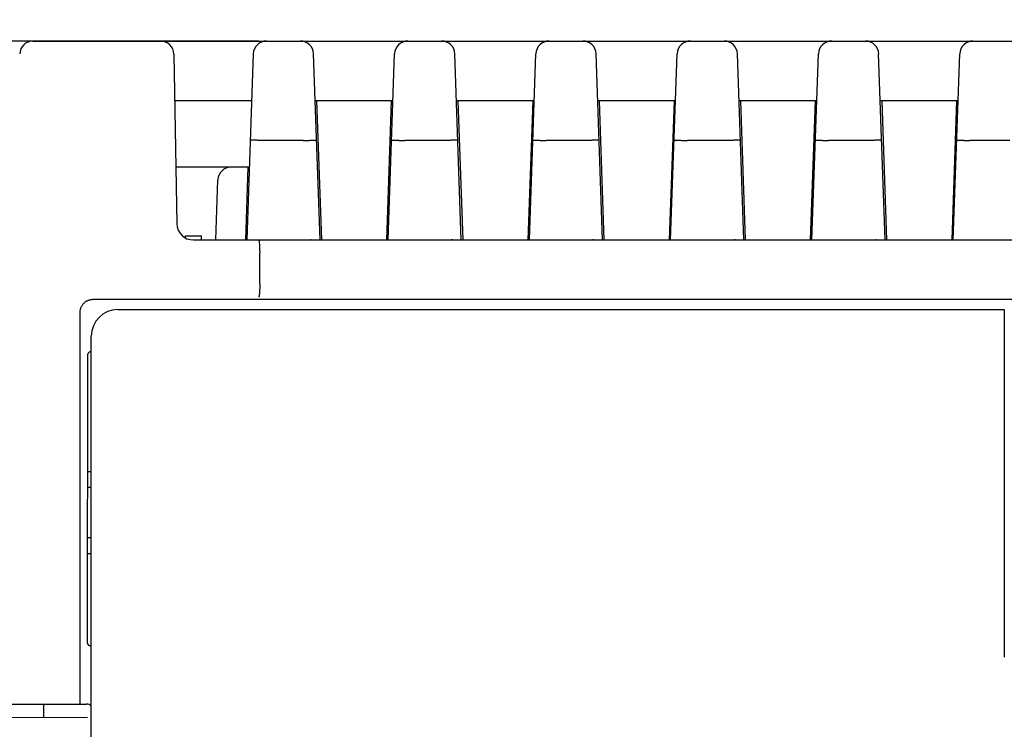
# Model space of a CAD drawing. Header units: inches. Extents: x 0 to 22, y 0 to 17.
# Tile 21 of 44: x 10.3 to 11.8, y 5.2 to 6.3. Entities that reach past the tile are written whole.
import ezdxf

# ---------------------------------------------------------------- set-up
doc = ezdxf.new("R2010")
doc.units = ezdxf.units.IN
doc.header["$LTSCALE"] = 1.21
doc.header["$MEASUREMENT"] = 0
doc.layers.get('0').update_dxf_attribs({"linetype": 'CONTINUOUS'})
doc.layers.add('DIMENSIONS', color=7, linetype='CONTINUOUS')
doc.styles.get("Standard").update_dxf_attribs({"font": 'txt', "width": 0.8})
doc.dimstyles.new('DIMSTYLE_1', dxfattribs={"dimtxt": 0.125, "dimasz": 0.18, "dimexe": 0.18, "dimexo": 0.0625, "dimgap": 0.09, "dimtad": 0, "dimtih": 1, "dimtoh": 1, "dimdec": 3, "dimzin": 4, "dimdsep": 46, "dimtxsty": 'STANDARD', "dimblk": '_FILLED', "dimblk1": '_FILLED', "dimblk2": '_FILLED', "dimcen": 0.09, "dimadec": 0, "dimazin": 0, "dimtp": 0.01, "dimtm": 0.01, "dimtfac": 1, "dimtdec": 3, "dimtofl": 0, "dimtmove": 0, "dimatfit": 3, "dimldrblk": '_FILLED', "dimfxl": 1, "dimtolj": 1, "dimtzin": 4, "dimarcsym": 0})

# ---------------------------------------------------------------- blocks, each defined once
blk = doc.blocks.new('_FILLED')
at = {"color": 0, "linetype": 'BYBLOCK'}
blk.add_solid([(0, 0), (-1, 0.1736), (-1, -0.1736)], dxfattribs=at)
blk = doc.blocks.new('*D10')
at = {"layer": 'DIMENSIONS', "color": 2, "linetype": 'CONTINUOUS'}
for p, q in [((12.3301, 5.8568), (12.3286, 7.1436)), ((12.8722, 6.2726), (12.8712, 7.1443)), ((12.6, 7.019), (11.8469, 7.018)), ((12.3287, 7.0186), (12.6, 7.019)), ((12.8713, 7.0193), (12.6, 7.019))]:
    blk.add_line(p, q, dxfattribs=at)
at = {"layer": 'DIMENSIONS', "color": 2, "linetype": 'CONTINUOUS', "xscale": 0.18, "yscale": 0.18, "zscale": 0.18}
for p, rotation in [((12.3287, 7.0186), 180.06987), ((12.8713, 7.0193), 0.06987)]:
    blk.add_blockref('_FILLED', p, dxfattribs=dict(at, rotation=rotation))
at = {"layer": 'DIMENSIONS', "color": 2, "linetype": 'CONTINUOUS', "width": 0.8}
for s, p in [('.543', (10.5594, 6.9555)), ('[', (11.0844, 6.9555)), ('13.78', (11.1844, 6.9555)), (']', (11.6844, 6.9555))]:
    blk.add_text(s, height=0.125, dxfattribs=at).set_placement(p)
blk = doc.blocks.new('*D11')
at = {"layer": 'DIMENSIONS', "color": 2, "linetype": 'CONTINUOUS'}
for p, q in [((11.8029, 5.8568), (11.8017, 6.8277)), ((12.3301, 5.8568), (12.3289, 6.8283)), ((12.0655, 6.703), (11.3139, 6.7021)), ((11.8018, 6.7027), (12.0655, 6.703)), ((12.3291, 6.7033), (12.0655, 6.703))]:
    blk.add_line(p, q, dxfattribs=at)
at = {"layer": 'DIMENSIONS', "color": 2, "linetype": 'CONTINUOUS', "xscale": 0.18, "yscale": 0.18, "zscale": 0.18}
for p, rotation in [((11.8018, 6.7027), 180.06987), ((12.3291, 6.7033), 0.06987)]:
    blk.add_blockref('_FILLED', p, dxfattribs=dict(at, rotation=rotation))
at = {"layer": 'DIMENSIONS', "color": 2, "linetype": 'CONTINUOUS', "width": 0.8}
for s, p in [('[', (10.5514, 6.6395)), (']', (11.1514, 6.6395)), ('.527', (10.0264, 6.6395)), ('13.39', (10.6514, 6.6395))]:
    blk.add_text(s, height=0.125, dxfattribs=at).set_placement(p)
blk = doc.blocks.new('*D12')
at = {"layer": 'DIMENSIONS', "color": 2, "linetype": 'CONTINUOUS'}
for p, q in [((9.5733, 6.1528), (9.5733, 7.4929)), ((12.8723, 6.2726), (12.8723, 7.4929)), ((9.5733, 7.3679), (10.4911, 7.3679)), ((12.8723, 7.3679), (11.9411, 7.3679))]:
    blk.add_line(p, q, dxfattribs=at)
at = {"layer": 'DIMENSIONS', "color": 2, "linetype": 'CONTINUOUS', "xscale": 0.18, "yscale": 0.18, "zscale": 0.18, "rotation": 180}
blk.add_blockref('_FILLED', (9.5733, 7.3679), dxfattribs=at)
at = {"layer": 'DIMENSIONS', "color": 2, "linetype": 'CONTINUOUS', "xscale": 0.18, "yscale": 0.18, "zscale": 0.18}
blk.add_blockref('_FILLED', (12.8723, 7.3679), dxfattribs=at)
at = {"layer": 'DIMENSIONS', "color": 2, "linetype": 'CONTINUOUS', "width": 0.8}
for s, p in [('[', (11.1786, 7.3054)), (']', (11.7786, 7.3054)), ('3.299', (10.5536, 7.3054)), ('83.79', (11.2786, 7.3054))]:
    blk.add_text(s, height=0.125, dxfattribs=at).set_placement(p)
blk = doc.blocks.new('*D13')
at = {"layer": 'DIMENSIONS', "color": 2, "linetype": 'CONTINUOUS'}
for p, q in [((10.6484, 6.268), (8.5683, 6.268)), ((8.6933, 6.268), (8.6933, 5.393)), ((8.6933, 4.268), (8.6933, 5.143)), ((10.6488, 4.268), (8.5683, 4.268))]:
    blk.add_line(p, q, dxfattribs=at)
at = {"layer": 'DIMENSIONS', "color": 2, "linetype": 'CONTINUOUS', "xscale": 0.18, "yscale": 0.18, "zscale": 0.18}
for p, rotation in [((8.6933, 6.268), 90), ((8.6933, 4.268), 270)]:
    blk.add_blockref('_FILLED', p, dxfattribs=dict(at, rotation=rotation))
at = {"layer": 'DIMENSIONS', "color": 2, "linetype": 'CONTINUOUS', "width": 0.8}
for s, p in [('2.000', (8.0808, 5.2055)), ('[', (8.7058, 5.2055)), ('50.8', (8.8058, 5.2055)), (']', (9.2058, 5.2055))]:
    blk.add_text(s, height=0.125, dxfattribs=at).set_placement(p)

msp = doc.modelspace()

# ---------------------------------------------------------------- linework, layer by layer
at = {"color": 7, "linetype": 'CONTINUOUS'}
for p, q in [((10.3078, 6.268), (12.8823, 6.268)), ((10.5201, 6.2483), (10.5246, 5.9925)), ((10.64, 6.2487), (10.6302, 5.968)), ((10.7406, 5.968), (10.7308, 6.2487)), ((10.8432, 5.968), (10.853, 6.2487)), ((10.9536, 5.968), (10.9438, 6.2487)), ((11.0562, 5.968), (11.066, 6.2487)), ((11.1666, 5.968), (11.1568, 6.2487)), ((11.2692, 5.968), (11.279, 6.2487)), ((11.3796, 5.968), (11.3698, 6.2487)), ((11.4822, 5.968), (11.492, 6.2487)), ((11.5926, 5.968), (11.5828, 6.2487)), ((11.6952, 5.968), (11.705, 6.2487)), ((10.6375, 6.178), (10.5214, 6.178)), ((10.8505, 6.178), (10.7333, 6.178)), ((10.7354, 6.178), (10.7427, 5.968)), ((10.8411, 5.968), (10.8484, 6.178)), ((11.0635, 6.178), (10.9463, 6.178)), ((10.9484, 6.178), (10.9557, 5.968)), ((11.0614, 6.178), (11.0541, 5.968)), ((11.2765, 6.178), (11.1593, 6.178)), ((11.1614, 6.178), (11.1687, 5.968)), ((11.2744, 6.178), (11.2671, 5.968)), ((11.4895, 6.178), (11.3723, 6.178)), ((11.3744, 6.178), (11.3817, 5.968)), ((11.4801, 5.968), (11.4874, 6.178)), ((11.7025, 6.178), (11.5853, 6.178)), ((11.5874, 6.178), (11.5947, 5.968)), ((11.7004, 6.178), (11.6931, 5.968)), ((10.7154, 6.118), (10.6554, 6.118)), ((10.9284, 6.118), (10.8684, 6.118)), ((11.1414, 6.118), (11.0814, 6.118)), ((11.3544, 6.118), (11.2944, 6.118)), ((11.5674, 6.118), (11.5074, 6.118)), ((11.7804, 6.118), (11.7204, 6.118)), ((10.634, 6.078), (10.5231, 6.078)), ((10.6319, 6.078), (10.6281, 5.968)), ((10.5835, 5.968), (10.5867, 6.0587)), ((10.5378, 5.9709), (10.5378, 5.974)), ((10.5378, 5.974), (10.5618, 5.974)), ((10.5496, 5.968), (12.5497, 5.968)), ((10.5618, 5.968), (10.5618, 5.974)), ((10.6497, 5.9023), (10.6496, 5.9487)), ((10.3783, 5.858), (10.3783, 5.268)), ((10.4357, 5.863), (11.7723, 5.863)), ((11.7723, 5.863), (11.7723, 5.3386)), ((10.3957, 4.7216), (10.3957, 5.823)), ((10.3902, 5.7943), (10.3897, 5.361)), ((10.39, 5.619), (10.3957, 5.619)), ((10.3899, 5.595), (10.3957, 5.595)), ((10.3898, 5.519), (10.3957, 5.519)), ((10.3898, 5.495), (10.3957, 5.495)), ((9.5683, 5.268), (10.3883, 5.268)), ((10.3243, 5.248), (10.324, 5.2681)), ((9.6383, 5.2479), (10.39, 5.248))]:
    msp.add_line(p, q, dxfattribs=at)
for points in [[(10.7273, 5.968), (10.7264, 5.968), (10.726, 5.968)], [(10.9403, 5.968), (10.9394, 5.968), (10.939, 5.968)], [(11.1533, 5.968), (11.1524, 5.968), (11.152, 5.968)], [(11.3663, 5.968), (11.3654, 5.968), (11.365, 5.968)], [(11.5793, 5.968), (11.5784, 5.968), (11.578, 5.968)]]:
    msp.add_lwpolyline(points, dxfattribs=at)
for centre, radius, start, end in [((10.3078, 6.248), 0.02, 90, 178.5), ((10.5001, 6.248), 0.02, 1.0003, 90), ((10.66, 6.248), 0.02, 90, 178), ((10.7109, 6.248), 0.02, 2, 90), ((10.873, 6.248), 0.02, 90, 178), ((10.9239, 6.248), 0.02, 2, 90), ((11.086, 6.248), 0.02, 90, 178), ((11.1369, 6.248), 0.02, 2, 90), ((11.299, 6.248), 0.02, 90, 178), ((11.3499, 6.248), 0.02, 2, 90), ((11.512, 6.248), 0.02, 90, 178), ((11.5629, 6.248), 0.02, 2, 90), ((11.725, 6.248), 0.02, 90, 178), ((10.6067, 6.058), 0.02, 90, 178), ((10.5496, 5.993), 0.025, 181, 270), ((10.4357, 5.823), 0.04, 90, 180), ((10.3883, 5.258), 0.01, 42.1833, 90)]:
    msp.add_arc(centre, radius, start, end, dxfattribs=at)
for points, knots in [([(10.6554, 6.118), (10.6548, 6.118), (10.6536, 6.118), (10.6518, 6.1181), (10.65, 6.1181), (10.6482, 6.1182), (10.6465, 6.1182), (10.6449, 6.1183), (10.6434, 6.1183), (10.642, 6.1183), (10.6407, 6.1184), (10.6395, 6.1184), (10.6385, 6.1184), (10.6376, 6.1184), (10.6368, 6.1184), (10.6362, 6.1184), (10.6358, 6.1184), (10.6356, 6.1183), (10.6354, 6.1183), (10.6354, 6.1183)], [0, 0, 0, 0, 0.091319, 0.182641, 0.272525, 0.360273, 0.444839, 0.525644, 0.601862, 0.673035, 0.738372, 0.797469, 0.849662, 0.894622, 0.931937, 0.961289, 0.982462, 0.995294, 1, 1, 1, 1]), ([(10.7154, 6.118), (10.716, 6.118), (10.7172, 6.118), (10.7191, 6.1181), (10.7209, 6.1181), (10.7226, 6.1182), (10.7243, 6.1182), (10.7259, 6.1183), (10.7274, 6.1183), (10.7288, 6.1183), (10.7301, 6.1184), (10.7313, 6.1184), (10.7324, 6.1184), (10.7333, 6.1184), (10.734, 6.1184), (10.7346, 6.1184), (10.735, 6.1183), (10.7353, 6.1184), (10.7354, 6.1183), (10.7354, 6.1183)], [0, 0, 0, 0, 0.091206, 0.182436, 0.272241, 0.359916, 0.444405, 0.52513, 0.601264, 0.67235, 0.737599, 0.796603, 0.848691, 0.893539, 0.930738, 0.959964, 0.980979, 0.993604, 1, 1, 1, 1]), ([(10.8484, 6.1183), (10.8484, 6.1183), (10.8485, 6.1185), (10.8488, 6.1183), (10.8492, 6.1184), (10.8498, 6.1184), (10.8506, 6.1184), (10.8514, 6.1184), (10.8525, 6.1184), (10.8537, 6.1183), (10.855, 6.1183), (10.8564, 6.1183), (10.8579, 6.1183), (10.8595, 6.1182), (10.8612, 6.1182), (10.863, 6.1181), (10.8648, 6.1181), (10.8666, 6.118), (10.8678, 6.118), (10.8684, 6.118)], [0, 0, 0, 0, 0.007399, 0.019934, 0.040828, 0.069955, 0.107066, 0.151831, 0.203848, 0.262795, 0.327994, 0.399035, 0.475128, 0.555817, 0.640278, 0.727928, 0.817703, 0.90888, 1, 1, 1, 1]), ([(10.9484, 6.1183), (10.9484, 6.1183), (10.9483, 6.1184), (10.948, 6.1183), (10.9476, 6.1184), (10.947, 6.1184), (10.9463, 6.1184), (10.9454, 6.1184), (10.9443, 6.1184), (10.9431, 6.1184), (10.9418, 6.1183), (10.9404, 6.1183), (10.9389, 6.1183), (10.9373, 6.1182), (10.9356, 6.1182), (10.9339, 6.1181), (10.9321, 6.1181), (10.9302, 6.118), (10.929, 6.118), (10.9284, 6.118)], [0, 0, 0, 0, 0.006396, 0.019021, 0.040036, 0.069262, 0.106461, 0.151309, 0.203397, 0.262401, 0.32765, 0.398736, 0.47487, 0.555595, 0.640084, 0.727759, 0.817564, 0.908794, 1, 1, 1, 1]), ([(11.0614, 6.1183), (11.0614, 6.1183), (11.0615, 6.1185), (11.0618, 6.1183), (11.0622, 6.1184), (11.0628, 6.1184), (11.0636, 6.1184), (11.0644, 6.1184), (11.0655, 6.1184), (11.0667, 6.1183), (11.068, 6.1183), (11.0694, 6.1183), (11.0709, 6.1183), (11.0725, 6.1182), (11.0742, 6.1182), (11.076, 6.1181), (11.0778, 6.1181), (11.0796, 6.118), (11.0808, 6.118), (11.0814, 6.118)], [0, 0, 0, 0, 0.007399, 0.019934, 0.040828, 0.069955, 0.107066, 0.151831, 0.203848, 0.262795, 0.327994, 0.399035, 0.475128, 0.555817, 0.640278, 0.727928, 0.817703, 0.90888, 1, 1, 1, 1]), ([(11.1614, 6.1183), (11.1614, 6.1183), (11.1613, 6.1184), (11.161, 6.1183), (11.1606, 6.1184), (11.16, 6.1184), (11.1593, 6.1184), (11.1584, 6.1184), (11.1573, 6.1184), (11.1561, 6.1184), (11.1548, 6.1183), (11.1534, 6.1183), (11.1519, 6.1183), (11.1503, 6.1182), (11.1486, 6.1182), (11.1469, 6.1181), (11.1451, 6.1181), (11.1432, 6.118), (11.142, 6.118), (11.1414, 6.118)], [0, 0, 0, 0, 0.006396, 0.019021, 0.040036, 0.069262, 0.106461, 0.151309, 0.203397, 0.262401, 0.32765, 0.398736, 0.47487, 0.555595, 0.640084, 0.727759, 0.817564, 0.908794, 1, 1, 1, 1]), ([(11.2744, 6.1183), (11.2744, 6.1183), (11.2745, 6.1185), (11.2748, 6.1183), (11.2752, 6.1184), (11.2758, 6.1184), (11.2766, 6.1184), (11.2774, 6.1184), (11.2785, 6.1184), (11.2797, 6.1183), (11.281, 6.1183), (11.2824, 6.1183), (11.2839, 6.1183), (11.2855, 6.1182), (11.2872, 6.1182), (11.289, 6.1181), (11.2908, 6.1181), (11.2926, 6.118), (11.2938, 6.118), (11.2944, 6.118)], [0, 0, 0, 0, 0.007399, 0.019934, 0.040828, 0.069955, 0.107066, 0.151831, 0.203848, 0.262795, 0.327994, 0.399035, 0.475128, 0.555817, 0.640278, 0.727928, 0.817703, 0.90888, 1, 1, 1, 1]), ([(11.3744, 6.1183), (11.3744, 6.1183), (11.3743, 6.1184), (11.374, 6.1183), (11.3736, 6.1184), (11.373, 6.1184), (11.3723, 6.1184), (11.3714, 6.1184), (11.3703, 6.1184), (11.3691, 6.1184), (11.3678, 6.1183), (11.3664, 6.1183), (11.3649, 6.1183), (11.3633, 6.1182), (11.3616, 6.1182), (11.3599, 6.1181), (11.3581, 6.1181), (11.3562, 6.118), (11.355, 6.118), (11.3544, 6.118)], [0, 0, 0, 0, 0.006396, 0.019021, 0.040036, 0.069262, 0.106461, 0.151309, 0.203397, 0.262401, 0.32765, 0.398736, 0.47487, 0.555595, 0.640084, 0.727759, 0.817564, 0.908794, 1, 1, 1, 1]), ([(11.4874, 6.1183), (11.4874, 6.1183), (11.4875, 6.1185), (11.4878, 6.1183), (11.4882, 6.1184), (11.4888, 6.1184), (11.4896, 6.1184), (11.4904, 6.1184), (11.4915, 6.1184), (11.4927, 6.1183), (11.494, 6.1183), (11.4954, 6.1183), (11.4969, 6.1183), (11.4985, 6.1182), (11.5002, 6.1182), (11.502, 6.1181), (11.5038, 6.1181), (11.5056, 6.118), (11.5068, 6.118), (11.5074, 6.118)], [0, 0, 0, 0, 0.007399, 0.019934, 0.040828, 0.069955, 0.107066, 0.151831, 0.203848, 0.262795, 0.327994, 0.399035, 0.475128, 0.555817, 0.640278, 0.727928, 0.817703, 0.90888, 1, 1, 1, 1]), ([(11.5874, 6.1183), (11.5874, 6.1183), (11.5873, 6.1184), (11.587, 6.1183), (11.5866, 6.1184), (11.586, 6.1184), (11.5853, 6.1184), (11.5844, 6.1184), (11.5833, 6.1184), (11.5821, 6.1184), (11.5808, 6.1183), (11.5794, 6.1183), (11.5779, 6.1183), (11.5763, 6.1182), (11.5746, 6.1182), (11.5729, 6.1181), (11.5711, 6.1181), (11.5692, 6.118), (11.568, 6.118), (11.5674, 6.118)], [0, 0, 0, 0, 0.006396, 0.019021, 0.040036, 0.069262, 0.106461, 0.151309, 0.203397, 0.262401, 0.32765, 0.398736, 0.47487, 0.555595, 0.640084, 0.727759, 0.817564, 0.908794, 1, 1, 1, 1]), ([(11.7004, 6.1183), (11.7004, 6.1183), (11.7005, 6.1185), (11.7008, 6.1183), (11.7012, 6.1184), (11.7018, 6.1184), (11.7026, 6.1184), (11.7034, 6.1184), (11.7045, 6.1184), (11.7057, 6.1183), (11.707, 6.1183), (11.7084, 6.1183), (11.7099, 6.1183), (11.7115, 6.1182), (11.7132, 6.1182), (11.715, 6.1181), (11.7168, 6.1181), (11.7186, 6.118), (11.7198, 6.118), (11.7204, 6.118)], [0, 0, 0, 0, 0.007399, 0.019934, 0.040828, 0.069955, 0.107066, 0.151831, 0.203848, 0.262795, 0.327994, 0.399035, 0.475128, 0.555817, 0.640278, 0.727928, 0.817703, 0.90888, 1, 1, 1, 1]), ([(10.6481, 5.968), (10.6481, 5.968), (10.6483, 5.9678), (10.6484, 5.9676), (10.6485, 5.9671), (10.6487, 5.9665), (10.6488, 5.9657), (10.6489, 5.9647), (10.649, 5.9636), (10.6491, 5.9623), (10.6492, 5.9609), (10.6493, 5.9594), (10.6494, 5.9578), (10.6495, 5.9561), (10.6495, 5.9543), (10.6496, 5.9524), (10.6496, 5.9506), (10.6496, 5.9493), (10.6496, 5.9487)], [0, 0, 0, 0, 0.008948, 0.024976, 0.04951, 0.082831, 0.124728, 0.174777, 0.23276, 0.297944, 0.369837, 0.447898, 0.531106, 0.619057, 0.710789, 0.805294, 0.902118, 1, 1, 1, 1]), ([(10.6497, 5.9023), (10.6497, 5.9016), (10.6497, 5.9004), (10.6497, 5.8986), (10.6497, 5.8968), (10.6496, 5.8951), (10.6496, 5.8934), (10.6495, 5.8918), (10.6494, 5.8902), (10.6493, 5.8888), (10.6492, 5.8874), (10.6491, 5.8862), (10.649, 5.8851), (10.6489, 5.8841), (10.6488, 5.8833), (10.6486, 5.8827), (10.6485, 5.8821), (10.6484, 5.8818), (10.6483, 5.8816), (10.6482, 5.8816)], [0, 0, 0, 0, 0.087139, 0.17425, 0.260099, 0.344284, 0.426053, 0.504401, 0.578999, 0.649118, 0.714005, 0.773432, 0.82674, 0.873428, 0.91332, 0.945966, 0.97119, 0.989075, 1, 1, 1, 1]), ([(10.3983, 5.878), (10.3976, 5.878), (10.3964, 5.8779), (10.3946, 5.8777), (10.3928, 5.8772), (10.391, 5.8766), (10.3893, 5.8759), (10.3877, 5.875), (10.3862, 5.874), (10.3848, 5.8728), (10.3835, 5.8715), (10.3823, 5.8701), (10.3813, 5.8685), (10.3804, 5.8669), (10.3796, 5.8652), (10.379, 5.8635), (10.3786, 5.8617), (10.3783, 5.8598), (10.3783, 5.8586), (10.3783, 5.858)], [0, 0, 0, 0, 0.058918, 0.117818, 0.176658, 0.235512, 0.294288, 0.353106, 0.411841, 0.47064, 0.52936, 0.588159, 0.646894, 0.705712, 0.764488, 0.823342, 0.882182, 0.941082, 1, 1, 1, 1]), ([(11.5374, 5.878), (11.4116, 5.878), (11.1593, 5.878), (10.7796, 5.878), (10.5257, 5.878), (10.3983, 5.878)], [0, 0, 0, 0, 0.331128, 0.664461, 1, 1, 1, 1]), ([(12.7623, 5.878), (12.6253, 5.878), (12.3522, 5.878), (11.9439, 5.878), (11.6726, 5.878), (11.5374, 5.878)], [0, 0, 0, 0, 0.33554, 0.668873, 1, 1, 1, 1]), ([(10.3952, 5.7993), (10.395, 5.7993), (10.3945, 5.7993), (10.3939, 5.7992), (10.3933, 5.799), (10.3927, 5.7987), (10.3921, 5.7983), (10.3916, 5.7979), (10.3912, 5.7974), (10.3908, 5.7968), (10.3905, 5.7962), (10.3903, 5.7956), (10.3902, 5.795), (10.3902, 5.7945), (10.3902, 5.7943)], [0, 0, 0, 0, 0.083054, 0.166821, 0.250574, 0.333586, 0.416583, 0.500288, 0.583976, 0.66692, 0.749849, 0.833488, 0.917113, 1, 1, 1, 1]), ([(10.3897, 5.361), (10.3897, 5.3608), (10.3897, 5.3604), (10.3898, 5.3597), (10.39, 5.3591), (10.3903, 5.3585), (10.3907, 5.3579), (10.3912, 5.3574), (10.3917, 5.357), (10.3923, 5.3566), (10.3929, 5.3563), (10.3933, 5.3562), (10.3935, 5.3562)], [0, 0, 0, 0, 0.100005, 0.200534, 0.300674, 0.400212, 0.500451, 0.600653, 0.700085, 0.80005, 0.900326, 1, 1, 1, 1])]:
    msp.add_open_spline(points, degree=3, knots=knots, dxfattribs=at)
msp.add_open_spline([(10.3935, 5.3562), (10.3943, 5.356), (10.395, 5.3558), (10.3957, 5.3557)], degree=3, dxfattribs=at)

# ---------------------------------------------------------------- dimensions: what is measured, and where the dimension line sits
at = {"layer": 'DIMENSIONS', "color": 2, "linetype": 'CONTINUOUS'}
for base, p1, p2, angle, picture, middle in [((9.5733, 7.3679), (12.8723, 6.2726), (9.5733, 6.1528), 180, '*D12', (11.2161, 7.3679)), ((12.8713, 7.0193), (12.3301, 5.8568), (12.8722, 6.2726), 0.0699, '*D10', (11.1719, 7.018)), ((11.8018, 6.7027), (12.3301, 5.8568), (11.8029, 5.8568), 180.0699, '*D11', (10.6389, 6.702)), ((8.6933, 6.268), (10.6488, 4.268), (10.6484, 6.268), 90, '*D13', (8.6933, 5.268))]:
    dim = msp.add_linear_dim(base=base, p1=p1, p2=p2, angle=angle, dimstyle='DIMSTYLE_1', dxfattribs=at)
    dim.commit()
    dim.dimension.update_dxf_attribs({"geometry": picture, "text_midpoint": middle, "dimtype": 160})

doc.saveas('drawing.dxf')
